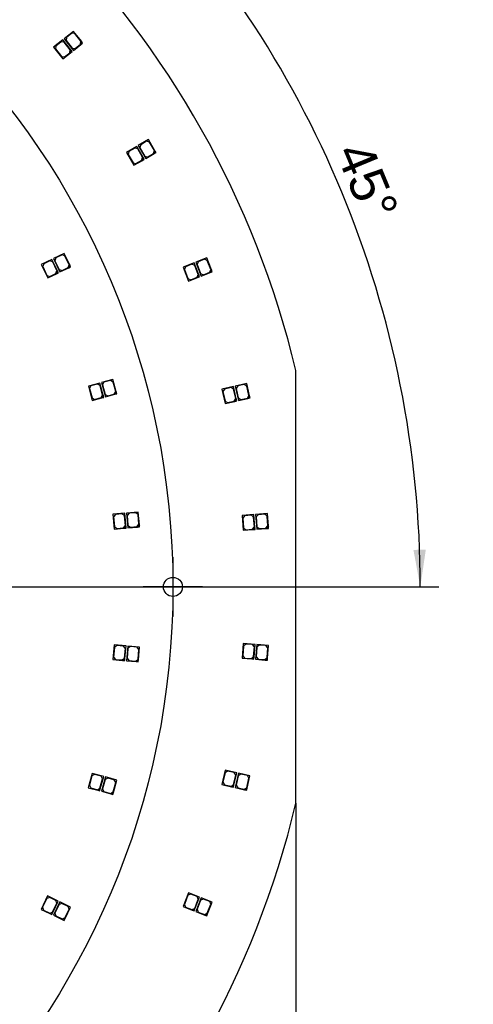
# Model space of a CAD drawing. Header units: millimetres. Extents: x 7 to 819, y 15 to 587.
# Tile 14 of 23: x 425 to 532, y 210 to 443. Entities that reach past the tile are written whole.
import ezdxf
from ezdxf.enums import TextEntityAlignment as Align
from ezdxf.lldxf.tags import DXFTag

# ---------------------------------------------------------------- set-up
doc = ezdxf.new("R2010")
doc.units = ezdxf.units.MM
for name, color, linetype in [('Default', 7, 'Continuous'), ('LED_2835_CW', 7, 'Continuous'), ('LED_2835_WW', 7, 'Continuous'), ('PCB_RDLED_440MM_', 7, 'Continuous')]:
    doc.layers.add(name, color=color, linetype=linetype)
doc.styles.add('SEACAD_Arial', font='arial.ttf')
tags = doc.linetypes.add('CENTER2', pattern=[28.575, 19.05, -3.175, 3.175, -3.175]).pattern_tags.tags
tags[10:11] = [DXFTag(74, 4), DXFTag(75, 0), DXFTag(340, '0'), DXFTag(46, 0.0), DXFTag(50, 0.0), DXFTag(44, 0.0), DXFTag(45, 0.0)]
tags[8:9] = [DXFTag(74, 4), DXFTag(75, 0), DXFTag(340, '0'), DXFTag(46, 0.0), DXFTag(50, 0.0), DXFTag(44, 0.0), DXFTag(45, 0.0)]
tags[6:7] = [DXFTag(74, 4), DXFTag(75, 0), DXFTag(340, '0'), DXFTag(46, 0.0), DXFTag(50, 0.0), DXFTag(44, 0.0), DXFTag(45, 0.0)]
tags[4:5] = [DXFTag(74, 4), DXFTag(75, 0), DXFTag(340, '0'), DXFTag(46, 0.0), DXFTag(50, 0.0), DXFTag(44, 0.0), DXFTag(45, 0.0)]
doc.dimstyles.new('ISO', dxfattribs={"dimtxt": 8.75, "dimasz": 8.75, "dimexe": 4.375, "dimexo": 0, "dimgap": 2.1875, "dimtad": 1, "dimtxsty": 'SEACAD_Arial', "dimblk1": '_SE_FILLED', "dimblk2": '_SE_FILLED', "dimsah": 1, "dimcen": 4.375, "dimadec": 0, "dimazin": 0, "dimtfac": 0.5, "dimtdec": 3, "dimtmove": 0, "dimatfit": 3, "dimfxl": 1, "dimarcsym": 0})

# ---------------------------------------------------------------- blocks, each defined once
blk = doc.blocks.new('SEANNOT_GROUP6')
at = {"layer": 'Default', "color": 7, "linetype": 'CENTER2'}
for p, q in [((460.78, 315.83), (460.78, 301.83)), ((467.78, 308.83), (453.78, 308.83))]:
    blk.add_line(p, q, dxfattribs=at)
blk = doc.blocks.new('SEANNOT_GROUP12')
at = {"layer": 'Default', "color": 7, "linetype": 'CENTER2'}
blk.add_line((58.28, 308.83), (493.28, 308.83), dxfattribs=at)
blk = doc.blocks.new('SE')
at = {"layer": 'LED_2835_CW', "color": 7, "linetype": 'Continuous'}
for p, q in [((434.81, 437.89), (432.62, 436.14)), ((434.4, 437.44), (433.15, 436.44)), ((435.11, 437.36), (434.4, 437.44)), ((436.68, 435.55), (434.81, 437.89)), ((436.54, 435.56), (435.11, 437.36)), ((432.62, 436.14), (434.8, 433.41)), ((433.15, 436.44), (433.07, 435.74)), ((433.07, 435.74), (434.51, 433.94)), ((434.8, 433.41), (436.6, 434.84)), ((435.21, 433.86), (436.46, 434.86)), ((436.46, 434.86), (436.54, 435.56)), ((436.68, 435.55), (436.6, 434.84)), ((436.6, 434.84), (436.99, 435.15)), ((436.99, 435.15), (436.68, 435.55)), ((434.51, 433.94), (435.21, 433.86)), ((452.27, 412.75), (449.84, 411.35)), ((449.84, 411.35), (451.59, 408.31)), ((450.41, 411.56), (450.23, 410.88)), ((451.8, 412.36), (450.41, 411.56)), ((452.48, 412.18), (451.8, 412.36)), ((453.77, 410.15), (452.27, 412.75)), ((453.63, 410.18), (452.48, 412.18)), ((450.23, 410.88), (451.38, 408.88)), ((451.38, 408.88), (452.06, 408.7)), ((451.59, 408.31), (453.59, 409.46)), ((452.06, 408.7), (453.45, 409.5)), ((453.45, 409.5), (453.63, 410.18)), ((453.77, 410.15), (453.59, 409.46)), ((453.59, 409.46), (454.02, 409.71)), ((454.02, 409.71), (453.77, 410.15)), ((432.25, 386.11), (429.72, 384.89)), ((431.75, 385.76), (430.31, 385.06)), ((432.42, 385.52), (431.75, 385.76)), ((433.55, 383.4), (432.25, 386.11)), ((429.72, 384.89), (431.24, 381.74)), ((430.31, 385.06), (430.07, 384.4)), ((430.07, 384.4), (431.07, 382.32)), ((433.41, 383.45), (432.42, 385.52)), ((433.18, 382.78), (433.41, 383.45)), ((433.55, 383.4), (433.31, 382.73)), ((433.76, 382.95), (433.55, 383.4)), ((465.78, 385.28), (463.18, 384.26)), ((463.18, 384.26), (464.46, 381)), ((463.77, 384.38), (463.49, 383.74)), ((463.49, 383.74), (464.33, 381.6)), ((465.26, 384.97), (463.77, 384.38)), ((465.91, 384.69), (465.26, 384.97)), ((466.88, 382.49), (465.78, 385.28)), ((466.75, 382.55), (465.91, 384.69)), ((431.07, 382.32), (431.74, 382.09)), ((431.24, 381.74), (433.31, 382.73)), ((431.74, 382.09), (433.18, 382.78)), ((433.31, 382.73), (433.76, 382.95)), ((464.33, 381.6), (464.98, 381.31)), ((464.46, 381), (466.6, 381.84)), ((464.98, 381.31), (466.47, 381.9)), ((466.47, 381.9), (466.75, 382.55)), ((466.88, 382.49), (466.6, 381.84)), ((466.6, 381.84), (467.06, 382.02)), ((467.06, 382.02), (466.88, 382.49)), ((443.53, 356.93), (440.83, 356.18)), ((440.83, 356.18), (441.76, 352.81)), ((441.44, 356.24), (441.09, 355.63)), ((441.09, 355.63), (441.7, 353.41)), ((442.98, 356.67), (441.44, 356.24)), ((443.59, 356.32), (442.98, 356.67)), ((444.33, 354.03), (443.53, 356.93)), ((444.2, 354.1), (443.59, 356.32)), ((475.06, 356.11), (472.33, 355.48)), ((472.33, 355.48), (473.11, 352.07)), ((472.93, 355.52), (472.56, 354.92)), ((474.49, 355.88), (472.93, 355.52)), ((475.09, 355.5), (474.49, 355.88)), ((475.72, 353.18), (475.06, 356.11)), ((475.6, 353.26), (475.09, 355.5)), ((441.7, 353.41), (442.31, 353.06)), ((441.76, 352.81), (443.98, 353.42)), ((442.31, 353.06), (443.85, 353.49)), ((443.85, 353.49), (444.2, 354.1)), ((444.33, 354.03), (443.98, 353.42)), ((443.98, 353.42), (444.46, 353.55)), ((444.46, 353.55), (444.33, 354.03)), ((472.56, 354.92), (473.07, 352.68)), ((475.23, 352.66), (475.6, 353.26)), ((475.72, 353.18), (475.35, 352.58)), ((475.84, 352.7), (475.72, 353.18)), ((473.07, 352.68), (473.67, 352.3)), ((473.11, 352.07), (475.35, 352.58)), ((473.67, 352.3), (475.23, 352.66)), ((475.35, 352.58), (475.84, 352.7)), ((449.42, 326.2), (446.63, 325.95)), ((446.63, 325.95), (446.94, 322.47)), ((447.24, 325.91), (446.79, 325.36)), ((446.79, 325.36), (446.99, 323.07)), ((448.83, 326.05), (447.24, 325.91)), ((449.38, 325.59), (448.83, 326.05)), ((449.58, 323.3), (449.38, 325.59)), ((449.69, 323.21), (449.42, 326.2)), ((479.88, 325.88), (477.08, 325.67)), ((477.08, 325.67), (477.35, 322.18)), ((477.69, 325.62), (477.23, 325.08)), ((479.29, 325.74), (477.69, 325.62)), ((479.82, 325.27), (479.29, 325.74)), ((479.99, 322.98), (479.82, 325.27)), ((480.1, 322.89), (479.88, 325.88)), ((446.99, 323.07), (447.53, 322.62)), ((449.13, 322.76), (449.58, 323.3)), ((449.69, 323.21), (449.24, 322.67)), ((449.73, 322.71), (449.69, 323.21)), ((477.23, 325.08), (477.4, 322.79)), ((479.53, 322.44), (479.99, 322.98)), ((446.94, 322.47), (449.24, 322.67)), ((447.53, 322.62), (449.13, 322.76)), ((449.24, 322.67), (449.73, 322.71)), ((477.35, 322.18), (479.64, 322.35)), ((477.4, 322.79), (477.94, 322.32)), ((477.94, 322.32), (479.53, 322.44)), ((480.1, 322.89), (479.64, 322.35)), ((479.64, 322.35), (480.14, 322.39)), ((480.14, 322.39), (480.1, 322.89)), ((446.94, 295.17), (446.63, 291.68)), ((449.73, 294.92), (446.94, 295.17)), ((477.34, 295.48), (477.08, 291.99)), ((480.14, 295.27), (477.34, 295.48)), ((477.94, 295.34), (477.4, 294.87)), ((479.53, 295.22), (477.94, 295.34)), ((479.99, 294.68), (479.53, 295.22)), ((479.91, 292.28), (480.14, 295.27)), ((446.99, 294.56), (446.78, 292.27)), ((447.53, 295.02), (446.99, 294.56)), ((449.13, 294.87), (447.53, 295.02)), ((449.58, 294.33), (449.13, 294.87)), ((449.37, 292.04), (449.58, 294.33)), ((449.46, 291.93), (449.73, 294.92)), ((477.4, 294.87), (477.23, 292.58)), ((479.82, 292.39), (479.99, 294.68)), ((446.63, 291.68), (448.92, 291.48)), ((446.78, 292.27), (447.23, 291.73)), ((447.23, 291.73), (448.83, 291.59)), ((448.83, 291.59), (449.37, 292.04)), ((449.46, 291.93), (448.92, 291.48)), ((448.92, 291.48), (449.42, 291.43)), ((449.42, 291.43), (449.46, 291.93)), ((477.08, 291.99), (479.38, 291.82)), ((477.23, 292.58), (477.69, 292.04)), ((477.69, 292.04), (479.28, 291.93)), ((479.28, 291.93), (479.82, 292.39)), ((479.91, 292.28), (479.38, 291.82)), ((479.38, 291.82), (479.88, 291.78)), ((479.88, 291.78), (479.91, 292.28)), ((473.1, 265.59), (472.32, 262.17)), ((473.07, 264.98), (472.56, 262.74)), ((473.67, 265.36), (473.07, 264.98)), ((475.83, 264.96), (473.1, 265.59)), ((475.23, 265), (473.67, 265.36)), ((475.17, 262.04), (475.83, 264.96)), ((475.6, 264.4), (475.23, 265)), ((441.75, 264.83), (440.82, 261.45)), ((441.69, 264.22), (441.08, 262.01)), ((442.31, 264.57), (441.69, 264.22)), ((444.45, 264.08), (441.75, 264.83)), ((443.85, 264.14), (442.31, 264.57)), ((443.58, 261.31), (444.2, 263.53)), ((443.65, 261.19), (444.45, 264.08)), ((444.2, 263.53), (443.85, 264.14)), ((472.56, 262.74), (472.93, 262.14)), ((475.09, 262.16), (475.6, 264.4)), ((440.82, 261.45), (443.04, 260.84)), ((441.08, 262.01), (441.42, 261.39)), ((441.42, 261.39), (442.97, 260.96)), ((442.97, 260.96), (443.58, 261.31)), ((443.65, 261.19), (443.04, 260.84)), ((443.04, 260.84), (443.52, 260.71)), ((443.52, 260.71), (443.65, 261.19)), ((472.32, 262.17), (474.57, 261.66)), ((472.93, 262.14), (474.49, 261.78)), ((474.49, 261.78), (475.09, 262.16)), ((475.17, 262.04), (474.57, 261.66)), ((474.57, 261.66), (475.05, 261.55)), ((475.05, 261.55), (475.17, 262.04)), ((431.23, 235.9), (429.71, 232.75)), ((431.06, 235.31), (430.06, 233.24)), ((431.72, 235.55), (431.06, 235.31)), ((433.75, 234.68), (431.23, 235.9)), ((433.17, 234.85), (431.72, 235.55)), ((432.45, 231.98), (433.75, 234.68)), ((433.4, 234.18), (433.17, 234.85)), ((464.45, 236.66), (463.18, 233.4)), ((464.33, 236.07), (463.49, 233.92)), ((464.98, 236.35), (464.33, 236.07)), ((467.06, 235.64), (464.45, 236.66)), ((466.46, 235.76), (464.98, 236.35)), ((465.91, 232.98), (466.75, 235.12)), ((465.96, 232.85), (467.06, 235.64)), ((466.75, 235.12), (466.46, 235.76)), ((429.71, 232.75), (431.78, 231.75)), ((430.06, 233.24), (430.29, 232.57)), ((430.29, 232.57), (431.73, 231.88)), ((432.4, 232.11), (433.4, 234.18)), ((463.18, 233.4), (465.32, 232.56)), ((463.49, 233.92), (463.77, 233.28)), ((463.77, 233.28), (465.26, 232.69)), ((465.26, 232.69), (465.91, 232.98)), ((465.96, 232.85), (465.32, 232.56)), ((465.32, 232.56), (465.78, 232.38)), ((465.78, 232.38), (465.96, 232.85)), ((431.73, 231.88), (432.4, 232.11)), ((432.45, 231.98), (431.78, 231.75)), ((431.78, 231.75), (432.23, 231.53)), ((432.23, 231.53), (432.45, 231.98))]:
    blk.add_line(p, q, dxfattribs=at)
at = {"layer": 'LED_2835_WW', "color": 7, "linetype": 'Continuous'}
for p, q in [((437.31, 439.89), (435.12, 438.14)), ((436.9, 439.44), (435.65, 438.44)), ((437.61, 439.36), (436.9, 439.44)), ((439.18, 437.55), (437.31, 439.89)), ((439.04, 437.56), (437.61, 439.36)), ((435.12, 438.14), (437.3, 435.41)), ((435.65, 438.44), (435.57, 437.74)), ((435.57, 437.74), (437.01, 435.94)), ((437.3, 435.41), (439.1, 436.84)), ((437.71, 435.86), (438.96, 436.86)), ((438.96, 436.86), (439.04, 437.56)), ((439.18, 437.55), (439.1, 436.84)), ((439.1, 436.84), (439.49, 437.15)), ((439.49, 437.15), (439.18, 437.55)), ((437.01, 435.94), (437.71, 435.86)), ((455.04, 414.35), (452.61, 412.95)), ((454.57, 413.96), (453.18, 413.16)), ((455.25, 413.78), (454.57, 413.96)), ((456.54, 411.75), (455.04, 414.35)), ((456.4, 411.79), (455.25, 413.78)), ((452.61, 412.95), (454.37, 409.92)), ((453.18, 413.16), (453, 412.48)), ((453, 412.48), (454.15, 410.49)), ((456.22, 411.11), (456.4, 411.79)), ((456.54, 411.75), (456.36, 411.07)), ((456.36, 411.07), (456.79, 411.32)), ((456.79, 411.32), (456.54, 411.75)), ((454.15, 410.49), (454.83, 410.31)), ((454.37, 409.92), (456.36, 411.07)), ((454.83, 410.31), (456.22, 411.11)), ((435.13, 387.49), (432.61, 386.28)), ((432.61, 386.28), (434.12, 383.13)), ((433.19, 386.45), (432.96, 385.78)), ((432.96, 385.78), (433.95, 383.71)), ((434.63, 387.14), (433.19, 386.45)), ((435.3, 386.91), (434.63, 387.14)), ((436.43, 384.79), (435.13, 387.49)), ((436.3, 384.84), (435.3, 386.91)), ((468.76, 386.46), (466.16, 385.43)), ((468.24, 386.14), (466.75, 385.56)), ((468.89, 385.86), (468.24, 386.14)), ((469.86, 383.66), (468.76, 386.46)), ((469.73, 383.72), (468.89, 385.86)), ((433.95, 383.71), (434.62, 383.48)), ((434.12, 383.13), (436.2, 384.12)), ((434.62, 383.48), (436.06, 384.17)), ((436.06, 384.17), (436.3, 384.84)), ((436.43, 384.79), (436.2, 384.12)), ((436.2, 384.12), (436.65, 384.34)), ((436.65, 384.34), (436.43, 384.79)), ((466.16, 385.43), (467.44, 382.17)), ((466.75, 385.56), (466.47, 384.91)), ((466.47, 384.91), (467.31, 382.77)), ((469.45, 383.07), (469.73, 383.72)), ((469.86, 383.66), (469.58, 383.02)), ((470.04, 383.2), (469.86, 383.66)), ((467.31, 382.77), (467.96, 382.49)), ((467.44, 382.17), (469.58, 383.02)), ((467.96, 382.49), (469.45, 383.07)), ((469.58, 383.02), (470.04, 383.2)), ((446.62, 357.78), (443.92, 357.03)), ((447.41, 354.88), (446.62, 357.78)), ((443.92, 357.03), (444.84, 353.66)), ((444.52, 357.1), (444.17, 356.48)), ((444.17, 356.48), (444.78, 354.26)), ((446.06, 357.52), (444.52, 357.1)), ((446.68, 357.17), (446.06, 357.52)), ((447.29, 354.95), (446.68, 357.17)), ((478.18, 356.83), (475.45, 356.2)), ((475.45, 356.2), (476.23, 352.79)), ((476.05, 356.24), (475.68, 355.64)), ((475.68, 355.64), (476.19, 353.4)), ((477.61, 356.59), (476.05, 356.24)), ((478.21, 356.22), (477.61, 356.59)), ((478.84, 353.9), (478.18, 356.83)), ((478.72, 353.98), (478.21, 356.22)), ((444.78, 354.26), (445.4, 353.91)), ((444.84, 353.66), (447.06, 354.27)), ((445.4, 353.91), (446.94, 354.34)), ((446.94, 354.34), (447.29, 354.95)), ((447.41, 354.88), (447.06, 354.27)), ((447.06, 354.27), (447.54, 354.4)), ((447.54, 354.4), (447.41, 354.88)), ((476.19, 353.4), (476.79, 353.02)), ((476.23, 352.79), (478.47, 353.3)), ((476.79, 353.02), (478.35, 353.38)), ((478.35, 353.38), (478.72, 353.98)), ((478.84, 353.9), (478.47, 353.3)), ((478.47, 353.3), (478.96, 353.41)), ((478.96, 353.41), (478.84, 353.9)), ((452.61, 326.49), (449.82, 326.24)), ((449.82, 326.24), (450.13, 322.75)), ((450.43, 326.19), (449.97, 325.65)), ((449.97, 325.65), (450.18, 323.36)), ((452.02, 326.33), (450.43, 326.19)), ((452.56, 325.88), (452.02, 326.33)), ((452.77, 323.59), (452.56, 325.88)), ((452.88, 323.5), (452.61, 326.49)), ((483.07, 326.12), (480.28, 325.91)), ((480.28, 325.91), (480.54, 322.42)), ((480.88, 325.86), (480.42, 325.32)), ((480.42, 325.32), (480.59, 323.03)), ((482.48, 325.98), (480.88, 325.86)), ((483.01, 325.52), (482.48, 325.98)), ((483.19, 323.22), (483.01, 325.52)), ((483.29, 323.13), (483.07, 326.12)), ((450.13, 322.75), (452.42, 322.96)), ((450.18, 323.36), (450.72, 322.91)), ((450.72, 322.91), (452.31, 323.05)), ((452.31, 323.05), (452.77, 323.59)), ((452.88, 323.5), (452.42, 322.96)), ((452.42, 322.96), (452.92, 323)), ((452.92, 323), (452.88, 323.5)), ((480.59, 323.03), (481.13, 322.57)), ((482.72, 322.69), (483.19, 323.22)), ((483.29, 323.13), (482.83, 322.6)), ((483.33, 322.63), (483.29, 323.13)), ((480.54, 322.42), (482.83, 322.6)), ((481.13, 322.57), (482.72, 322.69)), ((482.83, 322.6), (483.33, 322.63)), ((480.54, 295.24), (480.28, 291.75)), ((483.33, 295.04), (480.54, 295.24)), ((481.13, 295.1), (480.59, 294.64)), ((482.72, 294.98), (481.13, 295.1)), ((483.11, 292.04), (483.33, 295.04)), ((450.13, 294.88), (449.81, 291.4)), ((450.18, 294.28), (449.97, 291.99)), ((452.92, 294.63), (450.13, 294.88)), ((450.72, 294.73), (450.18, 294.28)), ((452.31, 294.59), (450.72, 294.73)), ((452.77, 294.04), (452.31, 294.59)), ((452.56, 291.75), (452.77, 294.04)), ((452.65, 291.64), (452.92, 294.63)), ((480.59, 294.64), (480.42, 292.35)), ((483.19, 294.45), (482.72, 294.98)), ((483.01, 292.15), (483.19, 294.45)), ((449.81, 291.4), (452.11, 291.19)), ((449.97, 291.99), (450.42, 291.44)), ((450.42, 291.44), (452.02, 291.3)), ((452.02, 291.3), (452.56, 291.75)), ((452.65, 291.64), (452.11, 291.19)), ((452.11, 291.19), (452.6, 291.15)), ((452.6, 291.15), (452.65, 291.64)), ((480.28, 291.75), (482.57, 291.58)), ((480.42, 292.35), (480.88, 291.81)), ((480.88, 291.81), (482.48, 291.69)), ((482.48, 291.69), (483.01, 292.15)), ((483.11, 292.04), (482.57, 291.58)), ((482.57, 291.58), (483.07, 291.55)), ((483.07, 291.55), (483.11, 292.04)), ((476.22, 264.88), (475.45, 261.47)), ((478.95, 264.26), (476.22, 264.88)), ((444.84, 263.98), (443.9, 260.6)), ((444.77, 263.37), (444.16, 261.15)), ((445.39, 263.72), (444.77, 263.37)), ((447.54, 263.23), (444.84, 263.98)), ((446.93, 263.29), (445.39, 263.72)), ((446.67, 260.46), (447.28, 262.68)), ((446.74, 260.34), (447.54, 263.23)), ((447.28, 262.68), (446.93, 263.29)), ((476.19, 264.27), (475.68, 262.03)), ((476.79, 264.65), (476.19, 264.27)), ((478.35, 264.29), (476.79, 264.65)), ((478.21, 261.45), (478.72, 263.69)), ((478.29, 261.33), (478.95, 264.26)), ((478.72, 263.69), (478.35, 264.29)), ((443.9, 260.6), (446.12, 259.99)), ((444.16, 261.15), (444.51, 260.54)), ((444.51, 260.54), (446.05, 260.11)), ((446.05, 260.11), (446.67, 260.46)), ((446.74, 260.34), (446.12, 259.99)), ((446.6, 259.86), (446.74, 260.34)), ((475.45, 261.47), (477.69, 260.95)), ((475.68, 262.03), (476.05, 261.43)), ((476.05, 261.43), (477.61, 261.07)), ((477.61, 261.07), (478.21, 261.45)), ((478.29, 261.33), (477.69, 260.95)), ((477.69, 260.95), (478.18, 260.84)), ((478.18, 260.84), (478.29, 261.33)), ((446.12, 259.99), (446.6, 259.86)), ((467.44, 235.5), (466.16, 232.24)), ((467.31, 234.9), (466.47, 232.76)), ((467.96, 235.18), (467.31, 234.9)), ((470.04, 234.47), (467.44, 235.5)), ((469.45, 234.6), (467.96, 235.18)), ((434.11, 234.51), (432.59, 231.36)), ((433.94, 233.93), (432.94, 231.85)), ((434.61, 234.16), (433.94, 233.93)), ((436.63, 233.29), (434.11, 234.51)), ((436.05, 233.46), (434.61, 234.16)), ((435.28, 230.72), (436.28, 232.8)), ((435.33, 230.59), (436.63, 233.29)), ((436.28, 232.8), (436.05, 233.46)), ((466.47, 232.76), (466.75, 232.11)), ((468.89, 231.81), (469.73, 233.95)), ((468.95, 231.68), (470.04, 234.47)), ((469.73, 233.95), (469.45, 234.6)), ((432.59, 231.36), (434.66, 230.36)), ((432.94, 231.85), (433.17, 231.19)), ((433.17, 231.19), (434.62, 230.49)), ((434.62, 230.49), (435.28, 230.72)), ((435.33, 230.59), (434.66, 230.36)), ((434.66, 230.36), (435.11, 230.14)), ((435.11, 230.14), (435.33, 230.59)), ((466.16, 232.24), (468.3, 231.4)), ((466.75, 232.11), (468.24, 231.53)), ((468.24, 231.53), (468.89, 231.81)), ((468.95, 231.68), (468.3, 231.4)), ((468.3, 231.4), (468.76, 231.21)), ((468.76, 231.21), (468.95, 231.68))]:
    blk.add_line(p, q, dxfattribs=at)
at = {"layer": 'PCB_RDLED_440MM_', "color": 7, "linetype": 'Continuous'}
for p, q in [((489.78, 257.81), (489.78, 359.86)), ((449.42, 326.2), (449.42, 326.2)), ((449.73, 322.71), (449.42, 326.2)), ((452.61, 326.49), (452.61, 326.49)), ((452.92, 323), (452.61, 326.49)), ((479.88, 325.88), (477.08, 325.67)), ((477.08, 325.67), (477.08, 325.67)), ((479.88, 325.88), (479.88, 325.88)), ((480.28, 325.91), (480.27, 325.91)), ((480.27, 325.91), (480.54, 322.42)), ((452.92, 323), (452.92, 323)), ((449.73, 322.71), (449.73, 322.71)), ((480.54, 322.42), (480.54, 322.42))]:
    blk.add_line(p, q, dxfattribs=at)
blk.add_circle((460.78, 308.83), 2.25, dxfattribs=at)
for start, end in [(13.4119, 76.5881), (283.4119, 346.5881)]:
    blk.add_arc((275.78, 308.83), 220, start, end, dxfattribs=at)
blk = doc.blocks.new('DMBLK14')
at = {"layer": 'Default', "linetype": 'Continuous'}
for points in [[(546.53, 514.08), (545.07, 522.83), (543.62, 514.08)], [(546.53, 103.58), (543.62, 103.58), (545.07, 94.83)]]:
    blk.add_hatch(color=7, dxfattribs=at).paths.add_polyline_path(points)
at = {"layer": 'Default', "color": 7, "linetype": 'Continuous'}
for p, q in [((326.81, 522.83), (549.45, 522.83)), ((545.07, 522.83), (545.07, 94.83)), ((326.81, 94.83), (549.45, 94.83))]:
    blk.add_line(p, q, dxfattribs=at)
at = {"layer": 'Default', "color": 7, "linetype": 'Continuous', "style": 'SEACAD_Arial'}
blk.add_text('428', height=8.75, rotation=90, dxfattribs=at).set_placement((534.14, 298.56), align=Align.TOP_LEFT)
blk = doc.blocks.new('_SE_FILLED')
at = {"color": 0}
blk.add_line((0, 0), (-1, 0), dxfattribs=at)
blk.add_solid([(0, 0), (-1, -0.1665), (-1, 0.1665), (0, 0)], dxfattribs=at)
blk = doc.blocks.new('DMBLK18')
at = {"layer": 'Default', "linetype": 'Continuous'}
for points in [[(70.53, 66.6), (70.53, 69.52), (61.78, 68.06)], [(481.03, 66.6), (489.78, 68.06), (481.03, 69.52)]]:
    blk.add_hatch(color=7, dxfattribs=at).paths.add_polyline_path(points)
at = {"layer": 'Default', "color": 7, "linetype": 'Continuous'}
for p, q in [((61.78, 257.81), (61.78, 63.69)), ((489.78, 257.81), (489.78, 63.69)), ((489.78, 68.06), (61.78, 68.06))]:
    blk.add_line(p, q, dxfattribs=at)
at = {"layer": 'Default', "color": 7, "linetype": 'Continuous', "style": 'SEACAD_Arial'}
blk.add_text('428', height=8.75, dxfattribs=at).set_placement((265.51, 79), align=Align.TOP_LEFT)
blk = doc.blocks.new('DMBLK20')
at = {"layer": 'Default', "linetype": 'Continuous'}
for points in [[(454.97, 475.62), (447.85, 480.9), (452.87, 473.59)], [(517.5, 317.56), (519.12, 308.83), (520.42, 317.61)]]:
    blk.add_hatch(color=7, dxfattribs=at).paths.add_polyline_path(points)
at = {"layer": 'Default', "color": 7, "linetype": 'Continuous'}
for p, q in [((406.59, 439.65), (450.94, 483.99)), ((493.28, 308.83), (523.49, 308.83))]:
    blk.add_line(p, q, dxfattribs=at)
blk.add_arc((275.78, 308.83), 243.34, 0, 45, dxfattribs=at)
at = {"layer": 'Default', "color": 7, "linetype": 'Continuous', "style": 'SEACAD_Arial'}
blk.add_text('45°', height=8.75, rotation=292.5, dxfattribs=at).set_placement((507.13, 414.75), align=Align.TOP_LEFT)

msp = doc.modelspace()

# ---------------------------------------------------------------- linework, layer by layer
at = {"layer": 'Default', "color": 7, "linetype": 'CENTER2'}
msp.add_circle((275.78, 308.834), 185, dxfattribs=at)

# ---------------------------------------------------------------- block references
at = {"layer": 'Default'}
for name in ['SE', 'SEANNOT_GROUP6', 'SEANNOT_GROUP12']:
    msp.add_blockref(name, (0, 0), dxfattribs=at)

# ---------------------------------------------------------------- dimensions: what is measured, and where the dimension line sits
at = {"layer": 'Default', "color": 7, "linetype": 'Continuous'}
for base, p1, p2, angle, picture, middle in [((545.074, 522.834), (326.809, 522.834), (326.809, 94.834), 270, 'DMBLK14', (545.074, 308.834)), ((489.78, 68.062), (489.78, 257.805), (61.78, 257.805), 180, 'DMBLK18', (275.78, 68.062))]:
    dim = msp.add_linear_dim(base=base, p1=p1, p2=p2, angle=angle, text='\\A1;<>', dimstyle='ISO', dxfattribs=at)
    dim.commit()
    dim.dimension.update_dxf_attribs({"geometry": picture, "text_midpoint": middle, "dimtype": 161})
dim = msp.add_angular_dim_2l(base=(500.596, 401.956), line1=((275.78, 308.834), (406.595, 439.649)), line2=((275.78, 308.834), (493.28, 308.834)), text='\\A1;<>', dimstyle='ISO', override={"dimtolj": 1}, dxfattribs=at)
dim.commit()
dim.dimension.update_dxf_attribs({"geometry": 'DMBLK20', "text_midpoint": (500.596, 401.956), "dimtype": 162})

doc.saveas('drawing.dxf')
